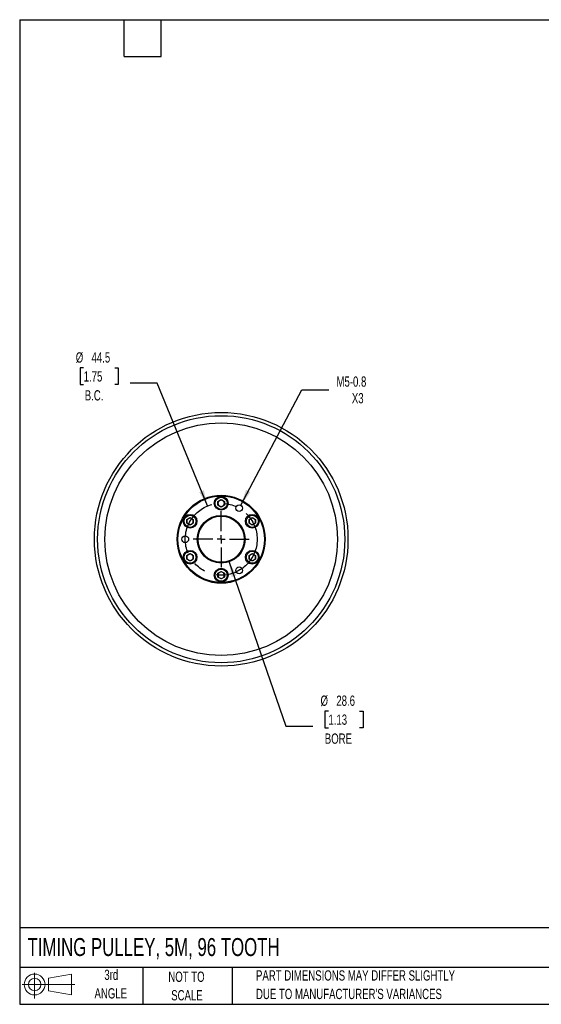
# Model space of a CAD drawing. Header units: millimetres. Extents: x 19 to 819, y 19 to 629.
# Tile 1 of 7: x 19 to 342, y 19 to 629. Entities that reach past the tile are written whole.
import ezdxf

# ---------------------------------------------------------------- set-up
doc = ezdxf.new("R2010")
doc.units = ezdxf.units.MM
doc.header["$LTSCALE"] = 3
doc.linetypes.add('CENTERX2', pattern=[20.32, 12.7, -2.54, 2.54, -2.54])
doc.layers.add('CENTER', color=40, linetype='CENTERX2')
doc.layers.add('SLD-DEFPOINTS', color=7, linetype='Continuous')
doc.layers.add('DIMENSIONS', color=140, linetype='Continuous', lineweight=25)
doc.layers.add('TEXT', color=140, linetype='Continuous', lineweight=25)
doc.styles.add('SLDTEXTSTYLE0', font='TXT', dxfattribs={"width": 0.7})
doc.dimstyles.new('SLDDIMSTYLE0', dxfattribs={"dimtxt": 6.474023, "dimasz": 9.906, "dimexe": 0, "dimexo": 0.0625, "dimgap": 1.618506, "dimtad": 0, "dimtih": 1, "dimtoh": 1, "dimrnd": 1e-09, "dimzin": 12, "dimdsep": 46, "dimtxsty": 'SLDTEXTSTYLE0', "dimsah": 1, "dimcen": 0, "dimadec": 0, "dimazin": 3, "dimtfac": 1, "dimtofl": 0, "dimtmove": 0, "dimatfit": 3, "dimfxl": 0, "dimfrac": 2, "dimtolj": 1, "dimtzin": 12, "dimarcsym": 0})
doc.dimstyles.new('SLDDIMSTYLE1', dxfattribs={"dimtxt": 6.474023, "dimasz": 9.906, "dimexe": 0, "dimexo": 0.0625, "dimgap": 1.618506, "dimtad": 0, "dimtih": 1, "dimtoh": 1, "dimrnd": 1e-09, "dimzin": 12, "dimdsep": 46, "dimtxsty": 'SLDTEXTSTYLE0', "dimsah": 1, "dimcen": 0, "dimadec": 0, "dimazin": 3, "dimtfac": 1, "dimtofl": 0, "dimtmove": 0, "dimatfit": 3, "dimfxl": 0, "dimfrac": 2, "dimtolj": 1, "dimtzin": 12, "dimarcsym": 0})

# ---------------------------------------------------------------- blocks, each defined once
blk = doc.blocks.new('Block11')
at = {"color": 7, "linetype": 'Continuous', "lineweight": 18}
for p, q in [((7.77, 15.93), (7.77, 0)), ((16.44, 12.5), (30.53, 15.1)), ((16.44, 4.79), (16.44, 12.5)), ((30.53, 15.1), (30.53, 2.19)), ((0, 8.65), (32.62, 8.65)), ((16.44, 4.79), (30.53, 2.19))]:
    blk.add_line(p, q, dxfattribs=at)
for radius in [6.45, 3.86]:
    blk.add_circle((7.77, 8.65), radius, dxfattribs=at)
blk = doc.blocks.new('Block12')
at = {"layer": 'SLD-DEFPOINTS'}
blk.add_blockref('Block11', (0, 0), dxfattribs=at)
blk = doc.blocks.new('_D')
at = {"layer": 'DIMENSIONS'}
for p, q in [((58.65, 413.09), (56.47, 413.09)), ((56.47, 413.09), (56.47, 402.8)), ((77.89, 413.09), (80.06, 413.09)), ((80.06, 413.09), (80.06, 402.8)), ((56.47, 402.8), (58.65, 402.8)), ((80.06, 402.8), (77.89, 402.8)), ((104.2, 403.69), (87.54, 403.69)), ((135.37, 327.57), (104.2, 403.69))]:
    blk.add_line(p, q, dxfattribs=at)
blk.add_solid([(135.37, 327.57), (133.03, 337.31), (130.21, 336.16)], dxfattribs=at)
at = {"layer": 'DIMENSIONS', "char_height": 6.35, "attachment_point": 1, "style": 'SLDTEXTSTYLE0'}
for s, insert in [('%%c', (53.76, 422.72)), ('44.5', (63.53, 422.72)), ('1.75', (58.65, 410.99)), ('B.C.', (59.32, 399.25))]:
    blk.add_mtext(s, dxfattribs=dict(at, insert=insert))
blk = doc.blocks.new('_D_1')
at = {"layer": 'DIMENSIONS'}
for p, q in [((148.47, 293.47), (183.86, 191.17)), ((210.18, 200.57), (208.01, 200.57)), ((208.01, 200.57), (208.01, 190.29)), ((229.42, 200.57), (231.59, 200.57)), ((231.59, 200.57), (231.59, 190.29)), ((183.86, 191.17), (200.53, 191.17)), ((208.01, 190.29), (210.18, 190.29)), ((231.59, 190.29), (229.42, 190.29))]:
    blk.add_line(p, q, dxfattribs=at)
blk.add_solid([(148.47, 293.47), (150.27, 283.61), (153.15, 284.61)], dxfattribs=at)
at = {"layer": 'DIMENSIONS', "char_height": 6.35, "attachment_point": 1, "style": 'SLDTEXTSTYLE0'}
for s, insert in [('%%c', (205.29, 210.21)), ('28.6', (215.07, 210.21)), ('1.13', (210.18, 198.47)), ('BORE', (207.94, 186.73))]:
    blk.add_mtext(s, dxfattribs=dict(at, insert=insert))
blk = doc.blocks.new('_D_2')
at = {"layer": 'DIMENSIONS'}
for p, q in [((155.91, 328.1), (193.74, 399.58)), ((193.74, 399.58), (210.41, 399.58))]:
    blk.add_line(p, q, dxfattribs=at)
blk.add_solid([(155.91, 328.1), (161.89, 336.14), (159.19, 337.57)], dxfattribs=at)
at = {"layer": 'DIMENSIONS', "char_height": 6.35, "attachment_point": 1, "style": 'SLDTEXTSTYLE0'}
for s, insert in [('M5-0.8', (215.17, 407.77)), ('X3', (224.69, 397.48))]:
    blk.add_mtext(s, dxfattribs=dict(at, insert=insert))
blk = doc.blocks.new('SW_CENTERMARKSYMBOL_0')
at = {"layer": 'CENTER', "color": 0}
for p, q in [((0, 5.08), (0, 17.3275)), ((-5.08, 0), (-17.3275, 0)), ((0, 0), (-2.54, 0)), ((0, 0), (0, 2.54)), ((0, 0), (0, -2.54)), ((0, 0), (2.54, 0)), ((5.08, 0), (17.3275, 0)), ((0, -5.08), (0, -17.3275))]:
    blk.add_line(p, q, dxfattribs=at)

msp = doc.modelspace()

# ---------------------------------------------------------------- linework, layer by layer
for p, q in [((141.799, 330.38), (143.799, 331.535)), ((141.799, 328.071), (141.799, 330.38)), ((143.799, 331.535), (145.799, 330.38)), ((145.799, 330.38), (145.799, 328.071)), ((143.799, 326.916), (141.799, 328.071)), ((145.799, 328.071), (143.799, 326.916)), ((122.53, 319.255), (124.53, 320.41)), ((122.53, 316.946), (122.53, 319.255)), ((124.53, 320.41), (126.53, 319.255)), ((126.53, 319.255), (126.53, 316.946)), ((161.068, 319.255), (163.068, 320.41)), ((161.068, 316.946), (161.068, 319.255)), ((163.068, 320.41), (165.068, 319.255)), ((165.068, 319.255), (165.068, 316.946)), ((124.53, 315.791), (122.53, 316.946)), ((126.53, 316.946), (124.53, 315.791)), ((163.068, 315.791), (161.068, 316.946)), ((165.068, 316.946), (163.068, 315.791)), ((122.53, 297.005), (124.53, 298.16)), ((122.53, 294.696), (122.53, 297.005)), ((124.53, 293.541), (122.53, 294.696)), ((124.53, 298.16), (126.53, 297.005)), ((126.53, 294.696), (124.53, 293.541)), ((126.53, 297.005), (126.53, 294.696)), ((161.068, 297.005), (163.068, 298.16)), ((161.068, 294.696), (161.068, 297.005)), ((163.068, 293.541), (161.068, 294.696)), ((163.068, 298.16), (165.068, 297.005)), ((165.068, 294.696), (163.068, 293.541)), ((165.068, 297.005), (165.068, 294.696)), ((141.799, 285.88), (143.799, 287.035)), ((143.799, 287.035), (145.799, 285.88)), ((141.799, 283.571), (141.799, 285.88)), ((143.799, 282.416), (141.799, 283.571)), ((145.799, 283.571), (143.799, 282.416)), ((145.799, 285.88), (145.799, 283.571))]:
    msp.add_line(p, q)
for centre, radius in [((143.799, 306.975), 78.5), ((143.799, 306.975), 76.5), ((143.799, 306.975), 72), ((143.799, 306.975), 27.25), ((143.799, 306.975), 26.75), ((143.799, 329.225), 4.25), ((143.799, 329.225), 3.75), ((154.924, 326.244), 2.1), ((124.53, 318.1), 4.25), ((124.53, 318.1), 3.75), ((143.799, 306.975), 14.787), ((143.799, 306.975), 14.287), ((163.068, 318.1), 4.25), ((163.068, 318.1), 3.75), ((121.549, 306.975), 2.1), ((124.53, 295.85), 4.25), ((124.53, 295.85), 3.75), ((163.068, 295.85), 4.25), ((163.068, 295.85), 3.75), ((143.799, 284.725), 4.25), ((143.799, 284.725), 3.75), ((154.924, 287.706), 2.1)]:
    msp.add_circle(centre, radius)
for centre, start, end in [((143.799, 329.225), 120, 180), ((143.799, 329.225), 180, 240), ((143.799, 329.225), 60, 120), ((143.799, 329.225), 0, 60), ((143.799, 329.225), 300, 0), ((143.799, 329.225), 240, 300), ((124.53, 318.1), 120, 180), ((124.53, 318.1), 180, 240), ((124.53, 318.1), 60, 120), ((124.53, 318.1), 360, 60), ((124.53, 318.1), 300, 360), ((163.068, 318.1), 120, 180), ((163.068, 318.1), 180, 240), ((163.068, 318.1), 60, 120), ((163.068, 318.1), 0, 60), ((163.068, 318.1), 300, 0), ((124.53, 318.1), 240, 300), ((163.068, 318.1), 240, 300), ((124.53, 295.85), 120, 180), ((124.53, 295.85), 180, 240), ((124.53, 295.85), 60, 120), ((124.53, 295.85), 240, 300), ((124.53, 295.85), 0, 60), ((124.53, 295.85), 300, 0), ((163.068, 295.85), 120, 180), ((163.068, 295.85), 180, 240), ((163.068, 295.85), 60, 120), ((163.068, 295.85), 240, 300), ((163.068, 295.85), 0, 60), ((163.068, 295.85), 300, 0), ((143.799, 284.725), 60, 120), ((143.799, 284.725), 120, 180), ((143.799, 284.725), 180, 240), ((143.799, 284.725), 240, 300), ((143.799, 284.725), 0, 60), ((143.799, 284.725), 300, 0)]:
    msp.add_arc(centre, 2, start, end)
at = {"layer": 'CENTER', "linetype": 'CENTERX2'}
msp.add_circle((143.799, 306.975), 22.25, dxfattribs=at)
at = {"layer": 'TEXT'}
for p, q in [((19.05, 628.65), (819.15, 628.65)), ((19.05, 628.65), (19.05, 19.05)), ((83.82, 605.79), (83.82, 628.65)), ((106.68, 605.79), (106.68, 628.65)), ((83.82, 605.79), (106.68, 605.79)), ((819.15, 66.378), (19.05, 66.378)), ((819.15, 41.91), (19.05, 41.91)), ((95.25, 41.91), (95.25, 19.05)), ((150.635, 41.91), (150.635, 19.05)), ((19.05, 19.05), (819.15, 19.05))]:
    msp.add_line(p, q, dxfattribs=at)

# ---------------------------------------------------------------- block references
at = {"layer": 'CENTER'}
msp.add_blockref('SW_CENTERMARKSYMBOL_0', (143.799, 306.975), dxfattribs=at)
at = {"layer": 'SLD-DEFPOINTS'}
msp.add_blockref('Block12', (20.514, 22.662), dxfattribs=at)

# ---------------------------------------------------------------- texts
at = {"layer": 'TEXT', "style": 'SLDTEXTSTYLE0'}
for s, insert, char_height, attachment_point in [('TIMING PULLEY, 5M, 96 TOOTH', (23.897, 60.056), 11.1125, 1), ('3rd', (75.74, 40.48), 6.35, 2), ('NOT TO', (122.305, 39.296), 6.35, 2), ('PART DIMENSIONS MAY DIFFER SLIGHTLY', (165.358, 40.102), 6.35, 1), ('ANGLE', (75.447, 29.013), 6.35, 2), ('SCALE', (122.594, 27.829), 6.35, 2), ("DUE TO MANUFACTURER'S VARIANCES", (165.358, 28.636), 6.35, 1)]:
    msp.add_mtext(s, dxfattribs=dict(at, insert=insert, char_height=char_height, attachment_point=attachment_point))

# ---------------------------------------------------------------- dimensions: what is measured, and where the dimension line sits
at = {"layer": 'DIMENSIONS'}
for p1, p2, text, picture, middle in [((152.229, 286.384), (135.369, 327.566), '<>\\PB.C.', '_D', (68.267, 407.033)), ((139.12755, 320.47759), (148.46998, 293.47297), '<>\\PBORE', '_D_1', (219.79905, 194.51863))]:
    dim = msp.add_diameter_dim_2p(p1=p1, p2=p2, text=text, dimstyle='SLDDIMSTYLE0', dxfattribs=at)
    dim.commit()
    dim.dimension.update_dxf_attribs({"geometry": picture, "text_midpoint": middle, "dimtype": 163})
dim = msp.add_diameter_dim_2p(p1=(153.941, 324.388), p2=(155.906, 328.1), text='M5-0.8\\PX3', dimstyle='SLDDIMSTYLE1', override={"dimpost": '<>'}, dxfattribs=at)
dim.commit()
dim.dimension.update_dxf_attribs({"geometry": '_D_2', "text_midpoint": (230.281, 399.58), "dimtype": 163})

doc.saveas('drawing.dxf')
